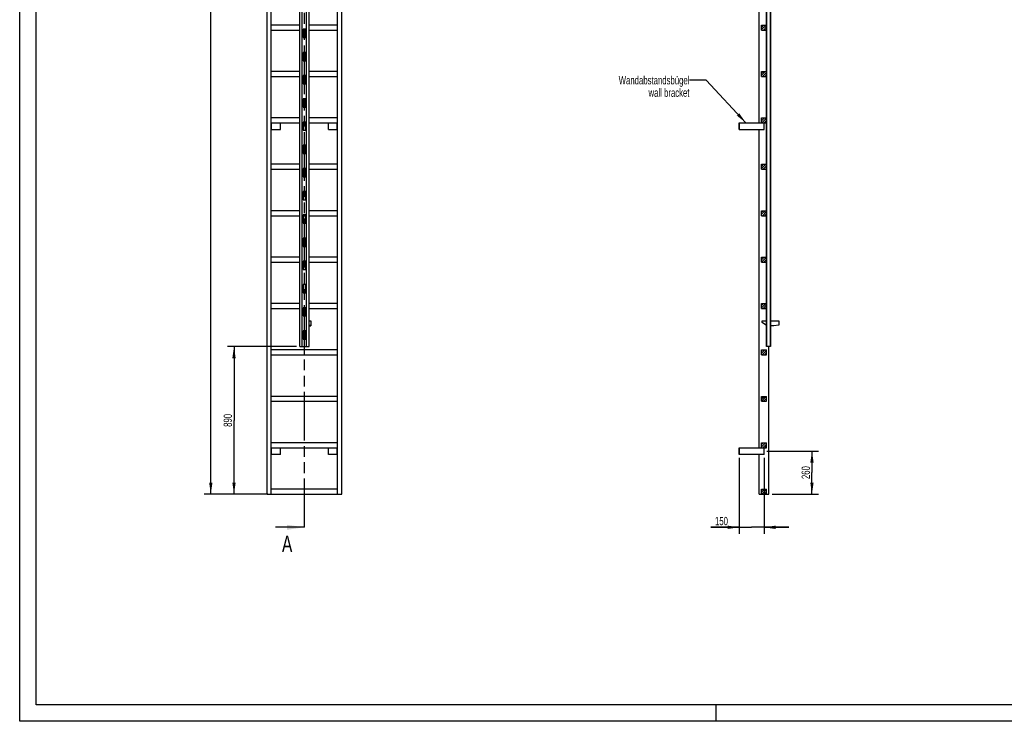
# Model space of a CAD drawing. Header units: millimetres. Extents: x 0 to 11880, y 0 to 8400.
# Tile 1 of 4: x 0 to 5940, y 0 to 4233. Entities that reach past the tile are written whole.
import ezdxf

# ---------------------------------------------------------------- set-up
doc = ezdxf.new("R2010")
doc.units = ezdxf.units.MM
doc.header["$LTSCALE"] = 653.4
doc.linetypes.add('PHANTOM', pattern=[0.8, 0.45, -0.05, 0.1, -0.05, 0.1, -0.05])
doc.layers.get('0').update_dxf_attribs({"linetype": 'CONTINUOUS'})
for name, color, linetype in [('050_DIMENSIONING', 7, 'CONTINUOUS'), ('053_NOTES', 7, 'CONTINUOUS'), ('HATCHING_BL0', 7, 'CONTINUOUS')]:
    doc.layers.add(name, color=color, linetype=linetype)
doc.styles.get("Standard").update_dxf_attribs({"font": 'txt', "width": 0.7})
doc.dimstyles.new('DIMSTYLE_1', dxfattribs={"dimtxt": 50, "dimasz": 70, "dimexe": 2, "dimexo": 1, "dimtad": 1, "dimdec": 1, "dimtxsty": 'Standard', "dimblk": '_FILLED', "dimblk1": '_FILLED', "dimblk2": '_FILLED', "dimcen": 0.09, "dimazin": 2, "dimtp": 0.5, "dimtm": 0.5, "dimtfac": 1, "dimtdec": 1, "dimtofl": 0, "dimtmove": 0, "dimatfit": 3, "dimldrblk": '_FILLED', "dimfxl": 1, "dimtolj": 1, "dimarcsym": 0})
doc.dimstyles.new('DIMSTYLE_3', dxfattribs={"dimtxt": 50, "dimasz": 70, "dimexe": 2, "dimexo": 1, "dimtad": 1, "dimtxsty": 'Standard', "dimblk": '_FILLED', "dimblk1": '_FILLED', "dimblk2": '_FILLED', "dimcen": 0.09, "dimazin": 2, "dimtp": 0.5, "dimtm": 0.5, "dimtfac": 1, "dimtofl": 0, "dimtmove": 0, "dimatfit": 3, "dimldrblk": '_FILLED', "dimfxl": 1, "dimtolj": 1, "dimarcsym": 0})
doc.dimstyles.new('DIMSTYLE_4', dxfattribs={"dimtxt": 50, "dimasz": 70, "dimexe": 2, "dimexo": 1, "dimtad": 1, "dimtxsty": 'Standard', "dimblk": '_FILLED', "dimblk1": '_FILLED', "dimblk2": '_FILLED', "dimcen": 0.09, "dimazin": 2, "dimtp": 2, "dimtm": 2, "dimtfac": 1, "dimtofl": 0, "dimtmove": 0, "dimatfit": 3, "dimldrblk": '_FILLED', "dimfxl": 1, "dimtolj": 1, "dimarcsym": 0})
doc.dimstyles.new('DIMSTYLE_5', dxfattribs={"dimtxt": 50, "dimasz": 70, "dimexe": 2, "dimexo": 1, "dimtad": 1, "dimtxsty": 'Standard', "dimblk": '_FILLED', "dimblk1": '_FILLED', "dimblk2": '_FILLED', "dimcen": 0.09, "dimazin": 2, "dimtp": 0.8, "dimtm": 0.8, "dimtfac": 1, "dimtofl": 0, "dimtmove": 0, "dimatfit": 3, "dimldrblk": '_FILLED', "dimfxl": 1, "dimtolj": 1, "dimarcsym": 0})
doc.dimstyles.get("Standard").update_dxf_attribs({"dimtxt": 50, "dimasz": 70, "dimexe": 2, "dimexo": 1, "dimtad": 1, "dimtxsty": 'Standard', "dimblk": '_FILLED', "dimblk1": '_FILLED', "dimblk2": '_FILLED', "dimcen": 0.09, "dimazin": 2, "dimtol": 1, "dimtp": 0.01, "dimtm": 0.01, "dimtfac": 1, "dimtofl": 0, "dimtmove": 0, "dimatfit": 3, "dimldrblk": '_FILLED', "dimfxl": 1, "dimtolj": 1, "dimarcsym": 0})

# ---------------------------------------------------------------- blocks, each defined once
blk = doc.blocks.new('_FILLED')
at = {"color": 0, "linetype": 'ByBlock'}
blk.add_solid([(0, 0), (-1, 0.143), (-1, -0.143)], dxfattribs=at)
blk = doc.blocks.new('*D3')
at = {"layer": '050_DIMENSIONING', "color": 2, "linetype": 'Continuous', "transparency": 16777216}
for p, q in [((4507, 1630.5), (4819.6, 1630.5)), ((4779.6, 1630.5), (4779.6, 1500.5)), ((4779.6, 1370.5), (4779.6, 1500.5)), ((4539.1, 1370.5), (4819.6, 1370.5))]:
    blk.add_line(p, q, dxfattribs=at)
at = {"layer": '050_DIMENSIONING', "color": 2, "linetype": 'Continuous', "transparency": 16777216, "xscale": 70, "yscale": 70, "zscale": 70}
for p, rotation in [((4779.6, 1630.5), 90), ((4779.6, 1370.5), 270)]:
    blk.add_blockref('_FILLED', p, dxfattribs=dict(at, rotation=rotation))
at = {"layer": '050_DIMENSIONING', "color": 2, "linetype": 'Continuous', "transparency": 16777216, "insert": (4717.1, 1500.5), "char_height": 50, "width": 176.786, "attachment_point": 2, "rotation": 90, "line_spacing_factor": 0.9}
blk.add_mtext('260', dxfattribs=at)
blk = doc.blocks.new('*D5')
at = {"layer": '050_DIMENSIONING', "color": 2, "linetype": 'Continuous', "transparency": 16777216}
for p, q in [((4340.6, 1590.5), (4340.6, 1130.5)), ((4490.6, 1590.5), (4490.6, 1130.5)), ((4340.6, 1170.5), (4169.2, 1170.5)), ((4169.2, 1170.5), (4415.6, 1170.5)), ((4640.6, 1170.5), (4415.6, 1170.5)), ((4490.6, 1170.5), (4640.6, 1170.5))]:
    blk.add_line(p, q, dxfattribs=at)
at = {"layer": '050_DIMENSIONING', "color": 2, "linetype": 'Continuous', "transparency": 16777216, "xscale": 70, "yscale": 70, "zscale": 70}
blk.add_blockref('_FILLED', (4340.6, 1170.5), dxfattribs=at)
at = {"layer": '050_DIMENSIONING', "color": 2, "linetype": 'Continuous', "transparency": 16777216, "xscale": 70, "yscale": 70, "zscale": 70, "rotation": 180}
blk.add_blockref('_FILLED', (4490.6, 1170.5), dxfattribs=at)
at = {"layer": '050_DIMENSIONING', "color": 2, "linetype": 'Continuous', "transparency": 16777216, "insert": (4272.7, 1233), "char_height": 50, "width": 155.357, "attachment_point": 3, "line_spacing_factor": 0.9}
blk.add_mtext('150', dxfattribs=at)
blk = doc.blocks.new('*D6')
at = {"layer": '050_DIMENSIONING', "color": 2, "linetype": 'Continuous', "transparency": 16777216}
for p, q in [((1472.9, 7580.5), (1112.9, 7580.5)), ((1152.9, 7580.5), (1152.9, 4475.5)), ((1152.9, 1370.5), (1152.9, 4475.5)), ((1472.9, 1370.5), (1112.9, 1370.5))]:
    blk.add_line(p, q, dxfattribs=at)
at = {"layer": '050_DIMENSIONING', "color": 2, "linetype": 'Continuous', "transparency": 16777216, "xscale": 70, "yscale": 70, "zscale": 70}
for p, rotation in [((1152.9, 7580.5), 90), ((1152.9, 1370.5), 270)]:
    blk.add_blockref('_FILLED', p, dxfattribs=dict(at, rotation=rotation))
at = {"layer": '050_DIMENSIONING', "color": 2, "linetype": 'Continuous', "transparency": 16777216, "insert": (1090.4, 4475.5), "char_height": 50, "width": 219.643, "attachment_point": 2, "rotation": 90, "line_spacing_factor": 0.9}
blk.add_mtext('6210', dxfattribs=at)
blk = doc.blocks.new('*D7')
at = {"layer": '050_DIMENSIONING', "color": 2, "linetype": 'Continuous', "transparency": 16777216}
for p, q in [((1669.9, 2260.5), (1252.9, 2260.5)), ((1292.9, 2260.5), (1292.9, 1815.5)), ((1292.9, 1370.5), (1292.9, 1815.5)), ((1497.9, 1370.5), (1252.9, 1370.5))]:
    blk.add_line(p, q, dxfattribs=at)
at = {"layer": '050_DIMENSIONING', "color": 2, "linetype": 'Continuous', "transparency": 16777216, "xscale": 70, "yscale": 70, "zscale": 70}
for p, rotation in [((1292.9, 2260.5), 90), ((1292.9, 1370.5), 270)]:
    blk.add_blockref('_FILLED', p, dxfattribs=dict(at, rotation=rotation))
at = {"layer": '050_DIMENSIONING', "color": 2, "linetype": 'Continuous', "transparency": 16777216, "insert": (1230.4, 1815.5), "char_height": 50, "width": 176.786, "attachment_point": 2, "rotation": 90, "line_spacing_factor": 0.9}
blk.add_mtext('890', dxfattribs=at)
blk = doc.blocks.new('XSEC_FILLED')
at = {"color": 0, "linetype": 'ByBlock'}
blk.add_solid([(0, 0), (-1, 0.143), (-1, -0.143)], dxfattribs=at)
blk = doc.blocks.new('HATCHING_BL0', base_point=(1608.8, 4545.5))
at = {"layer": 'HATCHING_BL0', "color": 7, "linetype": 'PHANTOM'}
for p, q in [((1717.9, 7847.8), (1717.9, 7920.5)), ((1717.9, 1170.5), (1717.9, 7763.8))]:
    blk.add_line(p, q, dxfattribs=at)
at = {"layer": 'HATCHING_BL0', "color": 7, "linetype": 'Continuous', "char_height": 100, "width": 128.571, "attachment_point": 1, "line_spacing_factor": 0.9}
for insert in [(1539.1, 8070.5), (1582.3, 1120.5)]:
    blk.add_mtext('A', dxfattribs=dict(at, insert=insert))
at = {"layer": 'HATCHING_BL0', "color": 7, "linetype": 'Continuous'}
for points in [[(1717.9, 7920.5), (1499.8, 7920.5)], [(1717.9, 1170.5), (1543.1, 1170.5)]]:
    blk.add_leader(points, dimstyle='Standard', override={"dimasz": 105, "dimtad": 0, "dimldrblk": 'XSEC_FILLED'}, dxfattribs=at)

msp = doc.modelspace()

# ---------------------------------------------------------------- hatches: boundary and pattern name
at = {"linetype": 'Continuous'}
h = msp.add_hatch(dxfattribs=at)
h.set_pattern_fill('A', color=2, scale=9.722718, angle=45, style=0, pattern_type=0)
h.set_pattern_definition([(45, (0, 0), (-6.875, 6.875), [])])
edge = h.paths.add_edge_path()
edge.add_line((4505.558, 1370.522), (4475.558, 1370.522))
edge.add_line((4475.558, 1370.522), (4475.558, 1400.522))
edge.add_line((4475.558, 1400.522), (4505.558, 1400.522))
edge.add_line((4505.558, 1370.522), (4505.558, 1400.522))
edge = h.paths.add_edge_path()
edge.add_line((4475.558, 1650.522), (4475.558, 1680.522))
edge.add_line((4475.558, 1680.522), (4505.558, 1680.522))
edge.add_line((4505.558, 1650.522), (4505.558, 1680.522))
edge.add_line((4475.558, 1650.522), (4505.558, 1650.522))
edge = h.paths.add_edge_path()
edge.add_line((4475.558, 1930.522), (4475.558, 1960.522))
edge.add_line((4475.558, 1960.522), (4505.558, 1960.522))
edge.add_line((4505.558, 1930.522), (4505.558, 1960.522))
edge.add_line((4475.558, 1930.522), (4505.558, 1930.522))
edge = h.paths.add_edge_path()
edge.add_line((4475.558, 2210.522), (4475.558, 2240.522))
edge.add_line((4475.558, 2240.522), (4505.558, 2240.522))
edge.add_line((4505.558, 2210.522), (4505.558, 2240.522))
edge.add_line((4475.558, 2210.522), (4505.558, 2210.522))
edge = h.paths.add_edge_path()
edge.add_line((4475.558, 2490.522), (4475.558, 2520.522))
edge.add_line((4475.558, 2520.522), (4505.558, 2520.522))
edge.add_line((4505.558, 2490.522), (4505.558, 2520.522))
edge.add_line((4475.558, 2490.522), (4505.558, 2490.522))
edge = h.paths.add_edge_path()
edge.add_line((4475.558, 2770.522), (4475.558, 2800.522))
edge.add_line((4475.558, 2800.522), (4505.558, 2800.522))
edge.add_line((4505.558, 2770.522), (4505.558, 2800.522))
edge.add_line((4475.558, 2770.522), (4505.558, 2770.522))
edge = h.paths.add_edge_path()
edge.add_line((4475.558, 3050.522), (4475.558, 3080.522))
edge.add_line((4475.558, 3080.522), (4505.558, 3080.522))
edge.add_line((4505.558, 3050.522), (4505.558, 3080.522))
edge.add_line((4475.558, 3050.522), (4505.558, 3050.522))
edge = h.paths.add_edge_path()
edge.add_line((4475.558, 3330.522), (4475.558, 3360.522))
edge.add_line((4475.558, 3360.522), (4505.558, 3360.522))
edge.add_line((4505.558, 3330.522), (4505.558, 3360.522))
edge.add_line((4475.558, 3330.522), (4505.558, 3330.522))
edge = h.paths.add_edge_path()
edge.add_line((4475.558, 3610.522), (4475.558, 3640.522))
edge.add_line((4475.558, 3640.522), (4505.558, 3640.522))
edge.add_line((4505.558, 3610.522), (4505.558, 3640.522))
edge.add_line((4475.558, 3610.522), (4505.558, 3610.522))
edge = h.paths.add_edge_path()
edge.add_line((4475.558, 3890.522), (4475.558, 3920.522))
edge.add_line((4475.558, 3920.522), (4505.558, 3920.522))
edge.add_line((4505.558, 3890.522), (4505.558, 3920.522))
edge.add_line((4475.558, 3890.522), (4505.558, 3890.522))
edge = h.paths.add_edge_path()
edge.add_line((4475.558, 4170.522), (4475.558, 4200.522))
edge.add_line((4475.558, 4200.522), (4505.558, 4200.522))
edge.add_line((4505.558, 4170.522), (4505.558, 4200.522))
edge.add_line((4475.558, 4170.522), (4505.558, 4170.522))
edge = h.paths.add_edge_path()
edge.add_line((4475.558, 4450.522), (4475.558, 4480.522))
edge.add_line((4475.558, 4480.522), (4505.558, 4480.522))
edge.add_line((4505.558, 4450.522), (4505.558, 4480.522))
edge.add_line((4475.558, 4450.522), (4505.558, 4450.522))
edge = h.paths.add_edge_path()
edge.add_line((4475.558, 4730.522), (4475.558, 4760.522))
edge.add_line((4475.558, 4760.522), (4505.558, 4760.522))
edge.add_line((4505.558, 4730.522), (4505.558, 4760.522))
edge.add_line((4475.558, 4730.522), (4505.558, 4730.522))
edge = h.paths.add_edge_path()
edge.add_line((4475.558, 5010.522), (4475.558, 5040.522))
edge.add_line((4475.558, 5040.522), (4505.558, 5040.522))
edge.add_line((4505.558, 5010.522), (4505.558, 5040.522))
edge.add_line((4475.558, 5010.522), (4505.558, 5010.522))
edge = h.paths.add_edge_path()
edge.add_line((4475.558, 5290.522), (4475.558, 5320.522))
edge.add_line((4475.558, 5320.522), (4505.558, 5320.522))
edge.add_line((4505.558, 5290.522), (4505.558, 5320.522))
edge.add_line((4475.558, 5290.522), (4505.558, 5290.522))
edge = h.paths.add_edge_path()
edge.add_line((4475.558, 5570.522), (4475.558, 5600.522))
edge.add_line((4475.558, 5600.522), (4505.558, 5600.522))
edge.add_line((4505.558, 5570.522), (4505.558, 5600.522))
edge.add_line((4475.558, 5570.522), (4505.558, 5570.522))
edge = h.paths.add_edge_path()
edge.add_line((4475.558, 5850.522), (4475.558, 5880.522))
edge.add_line((4475.558, 5880.522), (4505.558, 5880.522))
edge.add_line((4505.558, 5850.522), (4505.558, 5880.522))
edge.add_line((4475.558, 5850.522), (4505.558, 5850.522))
edge = h.paths.add_edge_path()
edge.add_line((4475.558, 6130.522), (4475.558, 6160.522))
edge.add_line((4475.558, 6160.522), (4505.558, 6160.522))
edge.add_line((4505.558, 6130.522), (4505.558, 6160.522))
edge.add_line((4475.558, 6130.522), (4505.558, 6130.522))
edge = h.paths.add_edge_path()
edge.add_line((4505.658, 2305.522), (4505.658, 2260.522))
edge.add_line((4506.558, 2305.522), (4505.658, 2305.522))
edge.add_line((4506.558, 2305.522), (4506.558, 2260.522))
edge.add_line((4506.558, 2260.522), (4505.658, 2260.522))
edge = h.paths.add_edge_path()
edge.add_line((4505.658, 2445.522), (4505.658, 2355.522))
edge.add_line((4506.558, 2445.522), (4505.658, 2445.522))
edge.add_line((4506.558, 2445.522), (4506.558, 2355.522))
edge.add_line((4506.558, 2355.522), (4505.658, 2355.522))
edge = h.paths.add_edge_path()
edge.add_line((4505.658, 2585.522), (4505.658, 2495.522))
edge.add_line((4506.558, 2585.522), (4505.658, 2585.522))
edge.add_line((4506.558, 2585.522), (4506.558, 2495.522))
edge.add_line((4506.558, 2495.522), (4505.658, 2495.522))
edge = h.paths.add_edge_path()
edge.add_line((4505.658, 2725.522), (4505.658, 2635.522))
edge.add_line((4506.558, 2725.522), (4505.658, 2725.522))
edge.add_line((4506.558, 2725.522), (4506.558, 2635.522))
edge.add_line((4506.558, 2635.522), (4505.658, 2635.522))
edge = h.paths.add_edge_path()
edge.add_line((4505.658, 2865.522), (4505.658, 2775.522))
edge.add_line((4506.558, 2865.522), (4505.658, 2865.522))
edge.add_line((4506.558, 2865.522), (4506.558, 2775.522))
edge.add_line((4506.558, 2775.522), (4505.658, 2775.522))
edge = h.paths.add_edge_path()
edge.add_line((4505.658, 3005.522), (4505.658, 2915.522))
edge.add_line((4506.558, 3005.522), (4505.658, 3005.522))
edge.add_line((4506.558, 3005.522), (4506.558, 2915.522))
edge.add_line((4506.558, 2915.522), (4505.658, 2915.522))
edge = h.paths.add_edge_path()
edge.add_line((4505.658, 3145.522), (4505.658, 3055.522))
edge.add_line((4506.558, 3145.522), (4505.658, 3145.522))
edge.add_line((4506.558, 3145.522), (4506.558, 3055.522))
edge.add_line((4506.558, 3055.522), (4505.658, 3055.522))
edge = h.paths.add_edge_path()
edge.add_line((4505.658, 3285.522), (4505.658, 3195.522))
edge.add_line((4506.558, 3285.522), (4505.658, 3285.522))
edge.add_line((4506.558, 3285.522), (4506.558, 3195.522))
edge.add_line((4506.558, 3195.522), (4505.658, 3195.522))
edge = h.paths.add_edge_path()
edge.add_line((4506.558, 7580.522), (4505.658, 7580.522))
edge.add_line((4506.558, 7580.522), (4506.558, 7535.522))
edge.add_line((4506.558, 7535.522), (4505.658, 7535.522))
edge.add_line((4505.658, 7580.522), (4505.658, 7535.522))
edge = h.paths.add_edge_path()
edge.add_line((4505.658, 3425.522), (4505.658, 3335.522))
edge.add_line((4506.558, 3425.522), (4505.658, 3425.522))
edge.add_line((4506.558, 3425.522), (4506.558, 3335.522))
edge.add_line((4506.558, 3335.522), (4505.658, 3335.522))
edge = h.paths.add_edge_path()
edge.add_line((4505.658, 3565.522), (4505.658, 3475.522))
edge.add_line((4506.558, 3565.522), (4505.658, 3565.522))
edge.add_line((4506.558, 3565.522), (4506.558, 3475.522))
edge.add_line((4506.558, 3475.522), (4505.658, 3475.522))
edge = h.paths.add_edge_path()
edge.add_line((4505.658, 3705.522), (4505.658, 3615.522))
edge.add_line((4506.558, 3705.522), (4505.658, 3705.522))
edge.add_line((4506.558, 3705.522), (4506.558, 3615.522))
edge.add_line((4506.558, 3615.522), (4505.658, 3615.522))
edge = h.paths.add_edge_path()
edge.add_line((4505.658, 3845.522), (4505.658, 3755.522))
edge.add_line((4506.558, 3845.522), (4505.658, 3845.522))
edge.add_line((4506.558, 3845.522), (4506.558, 3755.522))
edge.add_line((4506.558, 3755.522), (4505.658, 3755.522))
edge = h.paths.add_edge_path()
edge.add_line((4505.658, 3985.522), (4505.658, 3895.522))
edge.add_line((4506.558, 3985.522), (4505.658, 3985.522))
edge.add_line((4506.558, 3985.522), (4506.558, 3895.522))
edge.add_line((4506.558, 3895.522), (4505.658, 3895.522))
edge = h.paths.add_edge_path()
edge.add_line((4505.658, 4125.522), (4505.658, 4035.522))
edge.add_line((4506.558, 4125.522), (4505.658, 4125.522))
edge.add_line((4506.558, 4125.522), (4506.558, 4035.522))
edge.add_line((4506.558, 4035.522), (4505.658, 4035.522))
edge = h.paths.add_edge_path()
edge.add_line((4505.658, 4265.522), (4505.658, 4175.522))
edge.add_line((4506.558, 4265.522), (4505.658, 4265.522))
edge.add_line((4506.558, 4265.522), (4506.558, 4175.522))
edge.add_line((4506.558, 4175.522), (4505.658, 4175.522))
edge = h.paths.add_edge_path()
edge.add_line((4506.558, 7485.522), (4505.658, 7485.522))
edge.add_line((4506.558, 7485.522), (4506.558, 7395.522))
edge.add_line((4506.558, 7395.522), (4505.658, 7395.522))
edge.add_line((4505.658, 7485.522), (4505.658, 7395.522))
edge = h.paths.add_edge_path()
edge.add_line((4506.558, 7345.522), (4505.658, 7345.522))
edge.add_line((4506.558, 7345.522), (4506.558, 7255.522))
edge.add_line((4506.558, 7255.522), (4505.658, 7255.522))
edge.add_line((4505.658, 7345.522), (4505.658, 7255.522))
edge = h.paths.add_edge_path()
edge.add_line((4506.558, 7205.522), (4505.658, 7205.522))
edge.add_line((4506.558, 7205.522), (4506.558, 7115.522))
edge.add_line((4506.558, 7115.522), (4505.658, 7115.522))
edge.add_line((4505.658, 7205.522), (4505.658, 7115.522))
edge = h.paths.add_edge_path()
edge.add_line((4506.558, 7065.522), (4505.658, 7065.522))
edge.add_line((4506.558, 7065.522), (4506.558, 6975.522))
edge.add_line((4506.558, 6975.522), (4505.658, 6975.522))
edge.add_line((4505.658, 7065.522), (4505.658, 6975.522))
edge = h.paths.add_edge_path()
edge.add_line((4506.558, 6925.522), (4505.658, 6925.522))
edge.add_line((4506.558, 6925.522), (4506.558, 6835.522))
edge.add_line((4506.558, 6835.522), (4505.658, 6835.522))
edge.add_line((4505.658, 6925.522), (4505.658, 6835.522))
edge = h.paths.add_edge_path()
edge.add_line((4506.558, 6785.522), (4505.658, 6785.522))
edge.add_line((4506.558, 6785.522), (4506.558, 6695.522))
edge.add_line((4506.558, 6695.522), (4505.658, 6695.522))
edge.add_line((4505.658, 6785.522), (4505.658, 6695.522))
edge = h.paths.add_edge_path()
edge.add_line((4506.558, 6645.522), (4505.658, 6645.522))
edge.add_line((4506.558, 6645.522), (4506.558, 6555.522))
edge.add_line((4506.558, 6555.522), (4505.658, 6555.522))
edge.add_line((4505.658, 6645.522), (4505.658, 6555.522))
edge = h.paths.add_edge_path()
edge.add_line((4506.558, 6505.522), (4505.658, 6505.522))
edge.add_line((4506.558, 6505.522), (4506.558, 6415.522))
edge.add_line((4506.558, 6415.522), (4505.658, 6415.522))
edge.add_line((4505.658, 6505.522), (4505.658, 6415.522))
edge = h.paths.add_edge_path()
edge.add_line((4506.558, 6365.522), (4505.658, 6365.522))
edge.add_line((4506.558, 6365.522), (4506.558, 6275.522))
edge.add_line((4506.558, 6275.522), (4505.658, 6275.522))
edge.add_line((4505.658, 6365.522), (4505.658, 6275.522))
edge = h.paths.add_edge_path()
edge.add_line((4506.558, 6225.522), (4505.658, 6225.522))
edge.add_line((4506.558, 6225.522), (4506.558, 6135.522))
edge.add_line((4506.558, 6135.522), (4505.658, 6135.522))
edge.add_line((4505.658, 6225.522), (4505.658, 6135.522))
edge = h.paths.add_edge_path()
edge.add_line((4506.558, 6085.522), (4505.658, 6085.522))
edge.add_line((4506.558, 6085.522), (4506.558, 5995.522))
edge.add_line((4506.558, 5995.522), (4505.658, 5995.522))
edge.add_line((4505.658, 6085.522), (4505.658, 5995.522))
edge = h.paths.add_edge_path()
edge.add_line((4506.558, 5945.522), (4505.658, 5945.522))
edge.add_line((4506.558, 5945.522), (4506.558, 5855.522))
edge.add_line((4506.558, 5855.522), (4505.658, 5855.522))
edge.add_line((4505.658, 5945.522), (4505.658, 5855.522))
edge = h.paths.add_edge_path()
edge.add_line((4506.558, 5805.522), (4505.658, 5805.522))
edge.add_line((4506.558, 5805.522), (4506.558, 5715.522))
edge.add_line((4506.558, 5715.522), (4505.658, 5715.522))
edge.add_line((4505.658, 5805.522), (4505.658, 5715.522))
edge = h.paths.add_edge_path()
edge.add_line((4506.558, 5665.522), (4505.658, 5665.522))
edge.add_line((4506.558, 5665.522), (4506.558, 5575.522))
edge.add_line((4506.558, 5575.522), (4505.658, 5575.522))
edge.add_line((4505.658, 5665.522), (4505.658, 5575.522))
edge = h.paths.add_edge_path()
edge.add_line((4475.558, 6440.522), (4475.558, 6410.522))
edge.add_line((4505.558, 6440.522), (4475.558, 6440.522))
edge.add_line((4505.558, 6440.522), (4505.558, 6410.522))
edge.add_line((4505.558, 6410.522), (4475.558, 6410.522))
edge = h.paths.add_edge_path()
edge.add_line((4475.558, 6720.522), (4475.558, 6690.522))
edge.add_line((4505.558, 6720.522), (4475.558, 6720.522))
edge.add_line((4505.558, 6720.522), (4505.558, 6690.522))
edge.add_line((4505.558, 6690.522), (4475.558, 6690.522))
edge = h.paths.add_edge_path()
edge.add_line((4475.558, 7000.522), (4475.558, 6970.522))
edge.add_line((4505.558, 7000.522), (4475.558, 7000.522))
edge.add_line((4505.558, 7000.522), (4505.558, 6970.522))
edge.add_line((4505.558, 6970.522), (4475.558, 6970.522))
edge = h.paths.add_edge_path()
edge.add_line((4475.558, 7280.522), (4475.558, 7250.522))
edge.add_line((4505.558, 7280.522), (4475.558, 7280.522))
edge.add_line((4505.558, 7280.522), (4505.558, 7250.522))
edge.add_line((4505.558, 7250.522), (4475.558, 7250.522))
edge = h.paths.add_edge_path()
edge.add_line((4475.558, 7560.522), (4475.558, 7530.522))
edge.add_line((4505.558, 7560.522), (4475.558, 7560.522))
edge.add_line((4505.558, 7560.522), (4505.558, 7530.522))
edge.add_line((4505.558, 7530.522), (4475.558, 7530.522))
edge = h.paths.add_edge_path()
edge.add_line((4505.658, 4405.522), (4505.658, 4315.522))
edge.add_line((4506.558, 4405.522), (4505.658, 4405.522))
edge.add_line((4506.558, 4405.522), (4506.558, 4315.522))
edge.add_line((4506.558, 4315.522), (4505.658, 4315.522))
edge = h.paths.add_edge_path()
edge.add_line((4505.658, 4545.522), (4505.658, 4455.522))
edge.add_line((4506.558, 4545.522), (4505.658, 4545.522))
edge.add_line((4506.558, 4545.522), (4506.558, 4455.522))
edge.add_line((4506.558, 4455.522), (4505.658, 4455.522))
edge = h.paths.add_edge_path()
edge.add_line((4505.658, 4685.522), (4505.658, 4595.522))
edge.add_line((4506.558, 4685.522), (4505.658, 4685.522))
edge.add_line((4506.558, 4685.522), (4506.558, 4595.522))
edge.add_line((4506.558, 4595.522), (4505.658, 4595.522))
edge = h.paths.add_edge_path()
edge.add_line((4505.658, 4825.522), (4505.658, 4735.522))
edge.add_line((4506.558, 4825.522), (4505.658, 4825.522))
edge.add_line((4506.558, 4825.522), (4506.558, 4735.522))
edge.add_line((4506.558, 4735.522), (4505.658, 4735.522))
edge = h.paths.add_edge_path()
edge.add_line((4505.658, 4965.522), (4505.658, 4875.522))
edge.add_line((4506.558, 4965.522), (4505.658, 4965.522))
edge.add_line((4506.558, 4965.522), (4506.558, 4875.522))
edge.add_line((4506.558, 4875.522), (4505.658, 4875.522))
edge = h.paths.add_edge_path()
edge.add_line((4505.658, 5105.522), (4505.658, 5015.522))
edge.add_line((4506.558, 5105.522), (4505.658, 5105.522))
edge.add_line((4506.558, 5105.522), (4506.558, 5015.522))
edge.add_line((4506.558, 5015.522), (4505.658, 5015.522))
edge = h.paths.add_edge_path()
edge.add_line((4505.658, 5245.522), (4505.658, 5155.522))
edge.add_line((4506.558, 5245.522), (4505.658, 5245.522))
edge.add_line((4506.558, 5245.522), (4506.558, 5155.522))
edge.add_line((4506.558, 5155.522), (4505.658, 5155.522))
edge = h.paths.add_edge_path()
edge.add_line((4505.658, 5385.522), (4505.658, 5295.522))
edge.add_line((4506.558, 5385.522), (4505.658, 5385.522))
edge.add_line((4506.558, 5385.522), (4506.558, 5295.522))
edge.add_line((4506.558, 5295.522), (4505.658, 5295.522))
edge = h.paths.add_edge_path()
edge.add_line((4505.658, 5525.522), (4505.658, 5435.522))
edge.add_line((4506.558, 5525.522), (4505.658, 5525.522))
edge.add_line((4506.558, 5525.522), (4506.558, 5435.522))
edge.add_line((4506.558, 5435.522), (4505.658, 5435.522))

# ---------------------------------------------------------------- linework, layer by layer
at = {"color": 3, "linetype": 'Continuous'}
for p, q in [((0, 0), (0, 8400)), ((4200, 100), (4200, 0)), ((11880, 0), (0, 0))]:
    msp.add_line(p, q, dxfattribs=at)
at = {"color": 5, "linetype": 'Continuous'}
for p, q in [((100, 100), (100, 8300)), ((11780, 100), (100, 100))]:
    msp.add_line(p, q, dxfattribs=at)
at = {"color": 7, "linetype": 'Continuous'}
for p, q in [((1492.895, 1370.522), (1492.895, 7580.522)), ((1517.895, 1370.522), (1517.895, 7580.522)), ((1689.895, 2260.522), (1689.895, 7580.522)), ((1704.895, 2260.522), (1704.895, 7580.522)), ((1730.895, 2260.522), (1730.895, 7580.522)), ((1745.895, 2260.522), (1745.895, 7580.522)), ((1917.895, 1370.522), (1917.895, 7580.522)), ((1942.895, 1370.522), (1942.895, 7580.522)), ((4505.658, 2260.522), (4505.658, 7580.522)), ((4506.558, 2260.522), (4506.558, 7580.522)), ((4528.558, 7580.522), (4528.558, 2260.522)), ((4529.558, 2260.522), (4529.558, 7580.522)), ((4462.058, 3610.522), (4462.058, 5530.522)), ((1689.895, 4200.522), (1517.895, 4200.522)), ((1517.895, 4170.522), (1689.895, 4170.522)), ((1724.895, 4175.522), (1710.895, 4175.522)), ((1710.895, 4175.522), (1710.895, 4125.522)), ((1710.895, 4170.522), (1724.895, 4170.522)), ((1724.895, 4125.522), (1724.895, 4175.522)), ((1917.895, 4200.522), (1745.895, 4200.522)), ((1745.895, 4170.522), (1917.895, 4170.522)), ((4475.558, 4200.522), (4505.558, 4200.522)), ((4475.558, 4170.522), (4475.558, 4200.522)), ((4475.558, 4170.522), (4505.558, 4170.522)), ((4505.558, 4170.522), (4505.558, 4200.522)), ((4506.558, 4175.522), (4505.658, 4175.522)), ((1710.895, 4125.522), (1724.895, 4125.522)), ((4506.558, 4125.522), (4505.658, 4125.522)), ((1724.895, 4035.522), (1710.895, 4035.522)), ((1710.895, 4035.522), (1710.895, 3985.522)), ((1710.895, 3985.522), (1724.895, 3985.522)), ((1724.895, 3985.522), (1724.895, 4035.522)), ((4506.558, 4035.522), (4505.658, 4035.522)), ((4506.558, 3985.522), (4505.658, 3985.522)), ((1689.895, 3920.522), (1517.895, 3920.522)), ((1917.895, 3920.522), (1745.895, 3920.522)), ((4475.558, 3920.522), (4505.558, 3920.522)), ((4475.558, 3890.522), (4475.558, 3920.522)), ((4505.558, 3890.522), (4505.558, 3920.522)), ((1517.895, 3890.522), (1689.895, 3890.522)), ((1724.895, 3895.522), (1710.895, 3895.522)), ((1710.895, 3895.522), (1710.895, 3845.522)), ((1710.895, 3890.522), (1724.895, 3890.522)), ((1724.895, 3845.522), (1724.895, 3895.522)), ((1745.895, 3890.522), (1917.895, 3890.522)), ((4475.558, 3890.522), (4505.558, 3890.522)), ((4506.558, 3895.522), (4505.658, 3895.522)), ((1710.895, 3845.522), (1724.895, 3845.522)), ((4506.558, 3845.522), (4505.658, 3845.522)), ((1724.895, 3755.522), (1710.895, 3755.522)), ((1710.895, 3755.522), (1710.895, 3705.522)), ((1724.895, 3705.522), (1724.895, 3755.522)), ((4506.558, 3755.522), (4505.658, 3755.522)), ((1710.895, 3705.522), (1724.895, 3705.522)), ((4506.558, 3705.522), (4505.658, 3705.522)), ((1689.895, 3640.522), (1517.895, 3640.522)), ((1917.895, 3640.522), (1745.895, 3640.522)), ((4475.558, 3640.522), (4505.558, 3640.522)), ((4475.558, 3610.522), (4475.558, 3640.522)), ((4505.558, 3610.522), (4505.558, 3640.522)), ((1517.895, 3610.522), (1689.895, 3610.522)), ((1517.895, 3570.522), (1572.895, 3570.522)), ((1519.895, 3570.522), (1519.895, 3610.522)), ((1572.895, 3570.522), (1572.895, 3610.522)), ((1724.895, 3615.522), (1710.895, 3615.522)), ((1710.895, 3615.522), (1710.895, 3565.522)), ((1710.895, 3610.522), (1724.895, 3610.522)), ((1710.895, 3565.522), (1724.895, 3565.522)), ((1724.895, 3565.522), (1724.895, 3615.522)), ((1745.895, 3610.522), (1917.895, 3610.522)), ((1862.895, 3570.522), (1862.895, 3610.522)), ((1862.895, 3570.522), (1917.895, 3570.522)), ((1915.895, 3570.522), (1915.895, 3610.522)), ((4340.558, 3610.522), (4505.558, 3610.522)), ((4340.558, 3570.522), (4340.558, 3610.522)), ((4340.558, 3570.522), (4490.558, 3570.522)), ((4342.558, 3570.522), (4342.558, 3610.522)), ((4462.058, 1650.522), (4462.058, 3570.522)), ((4490.558, 3570.522), (4490.558, 3610.522)), ((4506.558, 3615.522), (4505.658, 3615.522)), ((4506.558, 3565.522), (4505.658, 3565.522)), ((1724.895, 3475.522), (1710.895, 3475.522)), ((1710.895, 3475.522), (1710.895, 3425.522)), ((1724.895, 3425.522), (1724.895, 3475.522)), ((4506.558, 3475.522), (4505.658, 3475.522)), ((1710.895, 3425.522), (1724.895, 3425.522)), ((4506.558, 3425.522), (4505.658, 3425.522)), ((1689.895, 3360.522), (1517.895, 3360.522)), ((1517.895, 3330.522), (1689.895, 3330.522)), ((1724.895, 3335.522), (1710.895, 3335.522)), ((1710.895, 3335.522), (1710.895, 3285.522)), ((1710.895, 3330.522), (1724.895, 3330.522)), ((1724.895, 3285.522), (1724.895, 3335.522)), ((1917.895, 3360.522), (1745.895, 3360.522)), ((1745.895, 3330.522), (1917.895, 3330.522)), ((4475.558, 3360.522), (4505.558, 3360.522)), ((4475.558, 3330.522), (4475.558, 3360.522)), ((4475.558, 3330.522), (4505.558, 3330.522)), ((4505.558, 3330.522), (4505.558, 3360.522)), ((4506.558, 3335.522), (4505.658, 3335.522)), ((1710.895, 3285.522), (1724.895, 3285.522)), ((4506.558, 3285.522), (4505.658, 3285.522)), ((1724.895, 3195.522), (1710.895, 3195.522)), ((1710.895, 3195.522), (1710.895, 3145.522)), ((1724.895, 3145.522), (1724.895, 3195.522)), ((4506.558, 3195.522), (4505.658, 3195.522)), ((1710.895, 3145.522), (1724.895, 3145.522)), ((4506.558, 3145.522), (4505.658, 3145.522)), ((1689.895, 3080.522), (1517.895, 3080.522)), ((1517.895, 3050.522), (1689.895, 3050.522)), ((1724.895, 3055.522), (1710.895, 3055.522)), ((1710.895, 3055.522), (1710.895, 3005.522)), ((1710.895, 3050.522), (1724.895, 3050.522)), ((1724.895, 3005.522), (1724.895, 3055.522)), ((1917.895, 3080.522), (1745.895, 3080.522)), ((1745.895, 3050.522), (1917.895, 3050.522)), ((4475.558, 3080.522), (4505.558, 3080.522)), ((4475.558, 3050.522), (4475.558, 3080.522)), ((4475.558, 3050.522), (4505.558, 3050.522)), ((4505.558, 3050.522), (4505.558, 3080.522)), ((4506.558, 3055.522), (4505.658, 3055.522)), ((1710.895, 3005.522), (1724.895, 3005.522)), ((4506.558, 3005.522), (4505.658, 3005.522)), ((1724.895, 2915.522), (1710.895, 2915.522)), ((1710.895, 2915.522), (1710.895, 2865.522)), ((1724.895, 2865.522), (1724.895, 2915.522)), ((4506.558, 2915.522), (4505.658, 2915.522)), ((1710.895, 2865.522), (1724.895, 2865.522)), ((4506.558, 2865.522), (4505.658, 2865.522)), ((1689.895, 2800.522), (1517.895, 2800.522)), ((1917.895, 2800.522), (1745.895, 2800.522)), ((4475.558, 2800.522), (4505.558, 2800.522)), ((4475.558, 2770.522), (4475.558, 2800.522)), ((4505.558, 2770.522), (4505.558, 2800.522)), ((1517.895, 2770.522), (1689.895, 2770.522)), ((1724.895, 2775.522), (1710.895, 2775.522)), ((1710.895, 2775.522), (1710.895, 2725.522)), ((1710.895, 2770.522), (1724.895, 2770.522)), ((1724.895, 2725.522), (1724.895, 2775.522)), ((1745.895, 2770.522), (1917.895, 2770.522)), ((4475.558, 2770.522), (4505.558, 2770.522)), ((4506.558, 2775.522), (4505.658, 2775.522)), ((1710.895, 2725.522), (1724.895, 2725.522)), ((4506.558, 2725.522), (4505.658, 2725.522)), ((1724.895, 2635.522), (1710.895, 2635.522)), ((1710.895, 2635.522), (1710.895, 2585.522)), ((1724.895, 2585.522), (1724.895, 2635.522)), ((4506.558, 2635.522), (4505.658, 2635.522)), ((1710.895, 2585.522), (1724.895, 2585.522)), ((4506.558, 2585.522), (4505.658, 2585.522)), ((1689.895, 2520.522), (1517.895, 2520.522)), ((1724.895, 2495.522), (1710.895, 2495.522)), ((1710.895, 2495.522), (1710.895, 2445.522)), ((1724.895, 2445.522), (1724.895, 2495.522)), ((1917.895, 2520.522), (1745.895, 2520.522)), ((4475.558, 2520.522), (4505.558, 2520.522)), ((4475.558, 2490.522), (4475.558, 2520.522)), ((4505.558, 2490.522), (4505.558, 2520.522)), ((4506.558, 2495.522), (4505.658, 2495.522)), ((1517.895, 2490.522), (1689.895, 2490.522)), ((1710.895, 2490.522), (1724.895, 2490.522)), ((1710.895, 2445.522), (1724.895, 2445.522)), ((1745.895, 2490.522), (1917.895, 2490.522)), ((4475.558, 2490.522), (4505.558, 2490.522)), ((4506.558, 2445.522), (4505.658, 2445.522)), ((1745.895, 2415.522), (1755.895, 2415.522)), ((1745.895, 2390.522), (1755.895, 2390.522)), ((1745.895, 2385.522), (1755.895, 2385.522)), ((1755.895, 2415.522), (1755.895, 2385.522)), ((4479.558, 2415.522), (4505.658, 2415.522)), ((4479.558, 2405.522), (4479.558, 2415.522)), ((4505.658, 2388.122), (4479.558, 2405.522)), ((4529.558, 2415.522), (4579.558, 2415.522)), ((4549.558, 2385.522), (4529.558, 2385.522)), ((4579.558, 2390.522), (4549.558, 2385.522)), ((4579.558, 2415.522), (4579.558, 2390.522)), ((1724.895, 2355.522), (1710.895, 2355.522)), ((1710.895, 2355.522), (1710.895, 2305.522)), ((1724.895, 2305.522), (1724.895, 2355.522)), ((4506.558, 2355.522), (4505.658, 2355.522)), ((1689.895, 2260.522), (1745.895, 2260.522)), ((1710.895, 2305.522), (1724.895, 2305.522)), ((4506.558, 2305.522), (4505.658, 2305.522)), ((4529.558, 2260.522), (4505.658, 2260.522)), ((4519.058, 1370.522), (4519.058, 2260.522)), ((1917.895, 2240.522), (1517.895, 2240.522)), ((1517.895, 2210.522), (1917.895, 2210.522)), ((4475.558, 2240.522), (4505.558, 2240.522)), ((4475.558, 2210.522), (4475.558, 2240.522)), ((4475.558, 2210.522), (4505.558, 2210.522)), ((4505.558, 2210.522), (4505.558, 2240.522)), ((1917.895, 1960.522), (1517.895, 1960.522)), ((4475.558, 1960.522), (4505.558, 1960.522)), ((4475.558, 1930.522), (4475.558, 1960.522)), ((4505.558, 1930.522), (4505.558, 1960.522)), ((1517.895, 1930.522), (1917.895, 1930.522)), ((4475.558, 1930.522), (4505.558, 1930.522)), ((1917.895, 1680.522), (1517.895, 1680.522)), ((4475.558, 1680.522), (4505.558, 1680.522)), ((4475.558, 1650.522), (4475.558, 1680.522)), ((4505.558, 1650.522), (4505.558, 1680.522)), ((1517.895, 1650.522), (1917.895, 1650.522)), ((1572.895, 1610.522), (1517.895, 1610.522)), ((1519.895, 1610.522), (1519.895, 1650.522)), ((1572.895, 1610.522), (1572.895, 1650.522)), ((1862.895, 1610.522), (1862.895, 1650.522)), ((1917.895, 1610.522), (1862.895, 1610.522)), ((1915.895, 1610.522), (1915.895, 1650.522)), ((4340.558, 1650.522), (4505.558, 1650.522)), ((4340.558, 1610.522), (4340.558, 1650.522)), ((4490.558, 1610.522), (4340.558, 1610.522)), ((4342.558, 1610.522), (4342.558, 1650.522)), ((4462.058, 1370.522), (4462.058, 1610.522)), ((4490.558, 1610.522), (4490.558, 1650.522)), ((1492.895, 1370.522), (1942.895, 1370.522)), ((1917.895, 1400.522), (1517.895, 1400.522)), ((4462.058, 1370.522), (4519.058, 1370.522)), ((4475.558, 1400.522), (4505.558, 1400.522)), ((4475.558, 1370.522), (4475.558, 1400.522)), ((4505.558, 1370.522), (4505.558, 1400.522))]:
    msp.add_line(p, q, dxfattribs=at)

# ---------------------------------------------------------------- block references
at = {"layer": 'HATCHING_BL0'}
msp.add_blockref('HATCHING_BL0', (1608.839, 4545.522), dxfattribs=at)

# ---------------------------------------------------------------- texts
at = {"layer": '053_NOTES', "color": 2, "linetype": 'Continuous', "insert": (4040.558, 3892.789), "char_height": 50, "width": 945.35714, "attachment_point": 3, "line_spacing_factor": 0.9}
msp.add_mtext('Wandabstandsbügel\\Pwall bracket', dxfattribs=at)

# ---------------------------------------------------------------- dimensions: what is measured, and where the dimension line sits
at = {"layer": '050_DIMENSIONING', "color": 2, "linetype": 'Continuous'}
for base, p1, p2, angle, dimstyle, picture, middle in [((1152.895, 7580.522), (1473.895, 1370.522), (1473.895, 7580.522), 90, 'DIMSTYLE_4', '*D6', (1152.895, 4468.379)), ((1292.895, 1370.522), (1670.895, 2260.522), (1498.895, 1370.522), 270, 'DIMSTYLE_5', '*D7', (1292.895, 1808.379)), ((4779.558, 1630.522), (4538.058, 1370.522), (4505.959, 1630.522), 90, 'DIMSTYLE_1', '*D3', (4779.558, 1493.379))]:
    dim = msp.add_linear_dim(base=base, p1=p1, p2=p2, angle=angle, dimstyle=dimstyle, dxfattribs=at)
    dim.commit()
    dim.dimension.update_dxf_attribs({"geometry": picture, "text_midpoint": middle, "dimtype": 160})
dim = msp.add_linear_dim(base=(4490.558, 1170.522), p1=(4340.558, 1591.522), p2=(4490.558, 1591.522), dimstyle='DIMSTYLE_3', dxfattribs=at)
dim.commit()
dim.dimension.update_dxf_attribs({"geometry": '*D5', "text_midpoint": (4213.802, 1170.522), "dimtype": 160})

# ---------------------------------------------------------------- leaders
at = {"layer": '053_NOTES', "color": 2, "linetype": 'Continuous', "annotation_type": 0, "has_hookline": 1, "hookline_direction": 1, "text_width": 578.176}
msp.add_leader([(4381.266, 3610.522), (4140.558, 3867.789), (4040.558, 3867.789)], dimstyle='Standard', override={"dimtad": 0}, dxfattribs=at)

doc.saveas('drawing.dxf')
